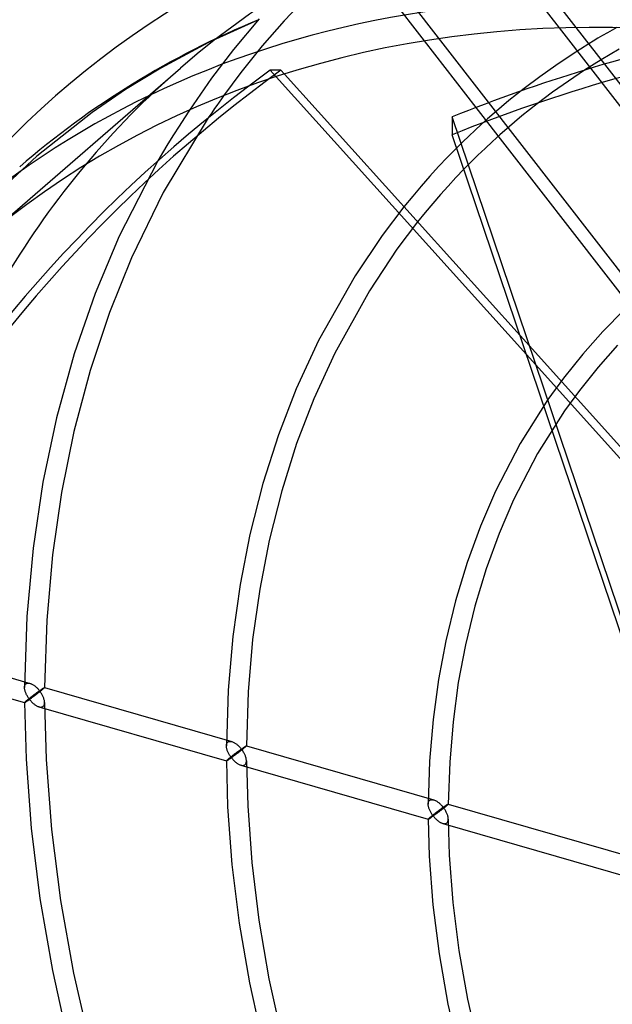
# Model space of a CAD drawing. Header units: millimetres. Extents: x -181 to 173, y -230 to 223.
# Tile 6 of 16: x -114 to -55, y 20 to 118. Entities that reach past the tile are written whole.
import ezdxf

# ---------------------------------------------------------------- set-up
doc = ezdxf.new("R2010")
doc.units = ezdxf.units.MM
doc.layers.add('HIDDEN', color=7, linetype='Continuous')
doc.layers.add('THICK', color=7, linetype='Continuous')

msp = doc.modelspace()

# ---------------------------------------------------------------- linework, layer by layer
at = {"layer": 'HIDDEN'}
for p, q in [((-83.325, 149.119), (-58.413, 117.015)), ((-60.052, 116.973), (-83.712, 147.463)), ((-39.318, 73.731), (-92.664, 142.476)), ((-93.051, 140.821), (-73.542, 115.679)), ((-85.249, 120.052), (-87.503, 117.67)), ((-90.043, 117.797), (-95.053, 115.524)), ((-89.999, 117.878), (-92.555, 114.819)), ((-87.503, 117.67), (-89.675, 115.183)), ((-95.053, 115.524), (-99.804, 112.983)), ((-92.555, 114.819), (-94.73, 111.977)), ((-89.675, 115.183), (-91.806, 112.536)), ((-57.146, 115.382), (-58.805, 114.333)), ((-58.805, 114.333), (-60.432, 113.242)), ((-118.251, 95.296), (-97.838, 112.974)), ((-99.804, 112.983), (-103.297, 110.845)), ((-60.432, 113.242), (-62.019, 112.114)), ((-55.912, 113.792), (-57.56, 112.757)), ((-31.233, 79.835), (-56.938, 112.96)), ((-55.579, 113.363), (-29.98, 80.374)), ((-94.73, 111.977), (-96.94, 108.793)), ((-91.806, 112.536), (-93.53, 110.225)), ((-87.82, 112.761), (-88.882, 112.755)), ((-88.882, 112.755), (-88.303, 112.113)), ((-87.476, 112.38), (-87.82, 112.761)), ((-62.019, 112.114), (-63.573, 110.943)), ((-57.56, 112.757), (-59.175, 111.68)), ((-63.573, 110.943), (-65.094, 109.731)), ((-59.175, 111.68), (-60.75, 110.564)), ((-103.297, 110.845), (-106.648, 108.554)), ((-60.75, 110.564), (-62.291, 109.406)), ((-68.389, 109.039), (-40.572, 73.192)), ((-65.094, 109.731), (-66.581, 108.479)), ((-62.291, 109.406), (-63.799, 108.207)), ((-106.648, 108.554), (-112.154, 104.199)), ((-95.06, 108.012), (-99.546, 100.564)), ((-51.575, 51.312), (-70.746, 108.109)), ((-66.581, 108.479), (-67.218, 107.921)), ((-63.799, 108.207), (-65.272, 106.967)), ((-67.848, 107.355), (-68.472, 106.781)), ((-67.218, 107.921), (-67.848, 107.355)), ((-65.272, 106.967), (-66.014, 106.315)), ((-69.089, 106.201), (-69.699, 105.612)), ((-68.472, 106.781), (-69.089, 106.201)), ((-66.014, 106.315), (-66.748, 105.652)), ((-69.699, 105.612), (-70.302, 105.017)), ((-66.748, 105.652), (-67.471, 104.978)), ((-112.154, 104.199), (-116.247, 100.397)), ((-68.186, 104.294), (-68.89, 103.599)), ((-67.471, 104.978), (-68.186, 104.294)), ((-100.09, 103.723), (-103.944, 96.226)), ((-68.89, 103.599), (-69.585, 102.895)), ((-99.546, 100.564), (-102.718, 94.074)), ((-75.554, 99.152), (-77.735, 96.295)), ((-74.197, 97.646), (-76.259, 94.923)), ((-103.944, 96.226), (-106.336, 90.524)), ((-77.735, 96.295), (-80.428, 92.282)), ((-76.259, 94.923), (-79.005, 90.789)), ((-102.718, 94.074), (-104.915, 88.617)), ((-80.428, 92.282), (-84.063, 85.843)), ((-106.336, 90.524), (-108.42, 84.499)), ((-79.005, 90.789), (-82.459, 84.583)), ((-104.915, 88.617), (-106.83, 82.857)), ((-53.601, 88.886), (-55.723, 86.737)), ((-55.723, 86.737), (-57.744, 84.466)), ((-84.063, 85.843), (-86.293, 81.025)), ((-43.039, 63.074), (-63.992, 86.322)), ((-54.264, 85.369), (-56.216, 83.176)), ((-108.42, 84.499), (-110.18, 78.126)), ((-82.459, 84.583), (-84.546, 80.02)), ((-63.352, 84.428), (-44.101, 63.067)), ((-57.744, 84.466), (-59.661, 82.074)), ((-106.83, 82.857), (-108.448, 76.767)), ((-56.216, 83.176), (-58.069, 80.864)), ((-59.661, 82.074), (-61.205, 79.947)), ((-86.293, 81.025), (-88.07, 76.427)), ((-58.069, 80.864), (-59.56, 78.808)), ((-84.546, 80.02), (-86.256, 75.555)), ((-61.205, 79.947), (-63.981, 75.551)), ((-59.56, 78.808), (-62.246, 74.555)), ((-110.18, 78.126), (-111.535, 71.701)), ((-108.448, 76.767), (-109.681, 70.7)), ((-88.07, 76.427), (-89.613, 71.594)), ((-86.256, 75.555), (-87.743, 70.861)), ((-63.981, 75.551), (-66.444, 70.806)), ((-62.246, 74.555), (-64.631, 69.959)), ((-111.535, 71.701), (-112.515, 65.148)), ((-109.681, 70.7), (-110.583, 64.46)), ((-89.613, 71.594), (-90.915, 66.499)), ((-87.743, 70.861), (-88.997, 65.912)), ((-66.444, 70.806), (-67.942, 67.341)), ((-64.631, 69.959), (-66.084, 66.6)), ((-67.942, 67.341), (-69.273, 63.705)), ((-90.915, 66.499), (-91.893, 61.502)), ((-88.997, 65.912), (-89.939, 61.063)), ((-66.084, 66.6), (-67.376, 63.071)), ((-112.515, 65.148), (-113.137, 58.323)), ((-110.583, 64.46), (-111.154, 57.97)), ((-69.273, 63.705), (-70.427, 59.898)), ((-67.376, 63.071), (-68.498, 59.371)), ((-91.893, 61.502), (-92.616, 56.337)), ((-89.939, 61.063), (-90.637, 56.041)), ((-70.427, 59.898), (-71.394, 55.917)), ((-68.498, 59.371), (-69.438, 55.499)), ((-113.137, 58.323), (-113.376, 51.25)), ((-111.154, 57.97), (-111.376, 51.247)), ((-131.496, 57.057), (-112.82, 51.666)), ((-92.616, 56.337), (-93.076, 50.98)), ((-90.637, 56.041), (-91.081, 50.829)), ((-132.051, 55.136), (-113.374, 49.744)), ((-71.394, 55.917), (-72.115, 52.058)), ((-69.438, 55.499), (-70.14, 51.744)), ((-72.115, 52.058), (-72.653, 48.054)), ((-113.376, 51.246), (-113.374, 51.31)), ((-113.374, 51.182), (-113.376, 51.246)), ((-113.374, 51.31), (-113.366, 51.372)), ((-113.368, 51.117), (-113.374, 51.182)), ((-113.358, 51.051), (-113.368, 51.117)), ((-113.366, 51.372), (-113.352, 51.43)), ((-113.344, 50.984), (-113.358, 51.051)), ((-113.352, 51.43), (-113.333, 51.483)), ((-113.333, 51.483), (-113.309, 51.532)), ((-113.309, 51.532), (-113.278, 51.576)), ((-113.278, 51.576), (-113.241, 51.613)), ((-113.241, 51.613), (-113.2, 51.643)), ((-113.2, 51.643), (-113.155, 51.666)), ((-113.155, 51.666), (-113.105, 51.682)), ((-113.105, 51.682), (-113.052, 51.691)), ((-113.052, 51.691), (-112.996, 51.694)), ((-112.996, 51.694), (-112.939, 51.69)), ((-112.939, 51.69), (-112.879, 51.68)), ((-112.879, 51.68), (-112.819, 51.665)), ((-112.819, 51.665), (-112.76, 51.646)), ((-112.76, 51.646), (-112.7, 51.622)), ((-112.7, 51.622), (-112.641, 51.595)), ((-112.641, 51.595), (-112.581, 51.563)), ((-112.581, 51.563), (-112.522, 51.529)), ((-112.522, 51.529), (-112.463, 51.491)), ((-112.463, 51.491), (-112.405, 51.451)), ((-112.405, 51.451), (-112.348, 51.408)), ((-112.348, 51.408), (-112.292, 51.362)), ((-112.292, 51.362), (-112.236, 51.314)), ((-112.236, 51.314), (-112.181, 51.265)), ((-112.181, 51.265), (-112.128, 51.213)), ((-112.128, 51.213), (-112.075, 51.159)), ((-112.075, 51.159), (-112.024, 51.104)), ((-112.024, 51.104), (-111.974, 51.048)), ((-111.974, 51.048), (-111.926, 50.99)), ((-111.783, 50.998), (-111.738, 51.029)), ((-111.738, 51.029), (-111.694, 51.059)), ((-111.694, 51.059), (-111.653, 51.087)), ((-111.653, 51.087), (-111.614, 51.114)), ((-111.59, 51.045), (-111.635, 51.007)), ((-111.614, 51.114), (-111.577, 51.138)), ((-111.547, 51.08), (-111.59, 51.045)), ((-111.577, 51.138), (-111.542, 51.161)), ((-111.509, 51.113), (-111.547, 51.08)), ((-111.542, 51.161), (-111.51, 51.181)), ((-111.51, 51.181), (-111.481, 51.199)), ((-111.468, 51.149), (-111.509, 51.113)), ((-111.481, 51.199), (-111.455, 51.215)), ((-111.434, 51.181), (-111.468, 51.149)), ((-111.455, 51.215), (-111.432, 51.228)), ((-111.408, 51.206), (-111.434, 51.181)), ((-111.432, 51.228), (-111.413, 51.238)), ((-111.413, 51.238), (-111.397, 51.245)), ((-111.39, 51.225), (-111.408, 51.206)), ((-111.397, 51.245), (-111.386, 51.249)), ((-111.379, 51.239), (-111.39, 51.225)), ((-111.386, 51.249), (-111.378, 51.25)), ((-111.376, 51.247), (-111.379, 51.239)), ((-111.378, 51.25), (-111.378, 51.249)), ((-111.378, 51.25), (-92.701, 45.858)), ((-111.378, 51.249), (-111.377, 51.249)), ((-111.377, 51.249), (-111.377, 51.249)), ((-111.377, 51.249), (-111.376, 51.248)), ((-111.376, 51.248), (-111.376, 51.248)), ((-111.376, 51.248), (-111.376, 51.247)), ((-70.14, 51.744), (-70.664, 47.843)), ((-113.326, 50.916), (-113.344, 50.984)), ((-113.306, 50.848), (-113.326, 50.916)), ((-113.283, 50.78), (-113.306, 50.848)), ((-113.257, 50.712), (-113.283, 50.78)), ((-113.228, 50.644), (-113.257, 50.712)), ((-113.197, 50.577), (-113.228, 50.644)), ((-113.164, 50.51), (-113.197, 50.577)), ((-113.128, 50.443), (-113.164, 50.51)), ((-113.091, 50.378), (-113.128, 50.443)), ((-113.052, 50.313), (-113.091, 50.378)), ((-113.013, 50.071), (-113.065, 50.029)), ((-113.011, 50.249), (-113.052, 50.313)), ((-112.959, 50.114), (-113.013, 50.071)), ((-112.968, 50.186), (-113.011, 50.249)), ((-112.924, 50.125), (-112.968, 50.186)), ((-112.903, 50.158), (-112.959, 50.114)), ((-112.878, 50.064), (-112.924, 50.125)), ((-112.924, 50.032), (-112.878, 50.064)), ((-112.847, 50.203), (-112.903, 50.158)), ((-112.83, 50.099), (-112.878, 50.064)), ((-112.878, 50.064), (-112.829, 50.002)), ((-112.79, 50.248), (-112.847, 50.203)), ((-112.78, 50.135), (-112.83, 50.099)), ((-112.732, 50.293), (-112.79, 50.248)), ((-112.729, 50.172), (-112.78, 50.135)), ((-112.674, 50.338), (-112.732, 50.293)), ((-112.677, 50.209), (-112.729, 50.172)), ((-112.624, 50.248), (-112.677, 50.209)), ((-112.616, 50.383), (-112.674, 50.338)), ((-112.571, 50.287), (-112.624, 50.248)), ((-112.559, 50.427), (-112.616, 50.383)), ((-112.517, 50.327), (-112.571, 50.287)), ((-112.501, 50.471), (-112.559, 50.427)), ((-112.462, 50.367), (-112.517, 50.327)), ((-112.445, 50.514), (-112.501, 50.471)), ((-112.407, 50.408), (-112.462, 50.367)), ((-112.389, 50.556), (-112.445, 50.514)), ((-112.352, 50.45), (-112.407, 50.408)), ((-112.333, 50.598), (-112.389, 50.556)), ((-112.296, 50.491), (-112.352, 50.45)), ((-112.279, 50.638), (-112.333, 50.598)), ((-112.24, 50.534), (-112.296, 50.491)), ((-112.225, 50.678), (-112.279, 50.638)), ((-112.183, 50.577), (-112.24, 50.534)), ((-112.172, 50.718), (-112.225, 50.678)), ((-112.126, 50.62), (-112.183, 50.577)), ((-112.12, 50.756), (-112.172, 50.718)), ((-112.069, 50.664), (-112.126, 50.62)), ((-112.069, 50.793), (-112.12, 50.756)), ((-112.02, 50.829), (-112.069, 50.793)), ((-112.012, 50.708), (-112.069, 50.664)), ((-111.971, 50.864), (-112.02, 50.829)), ((-111.955, 50.752), (-112.012, 50.708)), ((-111.924, 50.898), (-111.971, 50.864)), ((-111.898, 50.797), (-111.955, 50.752)), ((-111.926, 50.99), (-111.878, 50.93)), ((-111.878, 50.93), (-111.924, 50.898)), ((-111.843, 50.84), (-111.898, 50.797)), ((-111.878, 50.93), (-111.83, 50.965)), ((-111.83, 50.867), (-111.878, 50.93)), ((-111.788, 50.884), (-111.843, 50.84)), ((-111.83, 50.965), (-111.783, 50.998)), ((-111.784, 50.802), (-111.83, 50.867)), ((-111.735, 50.926), (-111.788, 50.884)), ((-111.739, 50.735), (-111.784, 50.802)), ((-111.696, 50.668), (-111.739, 50.735)), ((-111.684, 50.967), (-111.735, 50.926)), ((-111.655, 50.599), (-111.696, 50.668)), ((-111.635, 51.007), (-111.684, 50.967)), ((-111.616, 50.53), (-111.655, 50.599)), ((-111.579, 50.46), (-111.616, 50.53)), ((-111.545, 50.389), (-111.579, 50.46)), ((-111.513, 50.318), (-111.545, 50.389)), ((-111.484, 50.246), (-111.513, 50.318)), ((-111.458, 50.174), (-111.484, 50.246)), ((-111.435, 50.102), (-111.458, 50.174)), ((-111.415, 50.031), (-111.435, 50.102)), ((-93.076, 50.98), (-93.258, 45.442)), ((-91.081, 50.829), (-91.258, 45.439)), ((-113.374, 49.753), (-113.376, 49.746)), ((-113.376, 49.747), (-113.223, 44.122)), ((-113.376, 49.746), (-113.376, 49.746)), ((-113.376, 49.746), (-113.376, 49.745)), ((-113.376, 49.745), (-113.376, 49.745)), ((-113.376, 49.745), (-113.375, 49.745)), ((-113.375, 49.745), (-113.375, 49.744)), ((-113.375, 49.744), (-113.374, 49.744)), ((-113.366, 49.763), (-113.374, 49.753)), ((-113.374, 49.744), (-113.368, 49.745)), ((-113.368, 49.745), (-113.358, 49.748)), ((-113.353, 49.778), (-113.366, 49.763)), ((-113.358, 49.748), (-113.344, 49.755)), ((-113.334, 49.797), (-113.353, 49.778)), ((-113.344, 49.755), (-113.327, 49.764)), ((-113.309, 49.82), (-113.334, 49.797)), ((-113.327, 49.764), (-113.306, 49.775)), ((-113.278, 49.848), (-113.309, 49.82)), ((-113.306, 49.775), (-113.283, 49.79)), ((-113.283, 49.79), (-113.257, 49.806)), ((-113.241, 49.881), (-113.278, 49.848)), ((-113.257, 49.806), (-113.229, 49.824)), ((-113.203, 49.914), (-113.241, 49.881)), ((-113.229, 49.824), (-113.198, 49.844)), ((-113.16, 49.95), (-113.203, 49.914)), ((-113.198, 49.844), (-113.164, 49.866)), ((-113.164, 49.866), (-113.129, 49.89)), ((-113.114, 49.988), (-113.16, 49.95)), ((-113.129, 49.89), (-113.091, 49.916)), ((-113.065, 50.029), (-113.114, 49.988)), ((-113.091, 49.916), (-113.052, 49.943)), ((-113.052, 49.943), (-113.011, 49.971)), ((-113.011, 49.971), (-112.968, 50.001)), ((-112.968, 50.001), (-112.924, 50.032)), ((-112.829, 50.002), (-112.778, 49.942)), ((-112.778, 49.942), (-112.726, 49.883)), ((-112.726, 49.883), (-112.672, 49.826)), ((-112.672, 49.826), (-112.618, 49.772)), ((-112.618, 49.772), (-112.564, 49.72)), ((-112.564, 49.72), (-112.508, 49.67)), ((-112.508, 49.67), (-112.452, 49.623)), ((-112.452, 49.623), (-112.396, 49.578)), ((-112.396, 49.578), (-112.34, 49.536)), ((-112.34, 49.536), (-112.283, 49.497)), ((-112.283, 49.497), (-112.225, 49.461)), ((-112.225, 49.461), (-112.167, 49.427)), ((-112.167, 49.427), (-112.108, 49.397)), ((-112.108, 49.397), (-112.05, 49.37)), ((-112.05, 49.37), (-111.991, 49.347)), ((-111.991, 49.347), (-111.933, 49.328)), ((-111.933, 49.328), (-111.873, 49.313)), ((-111.933, 49.328), (-93.256, 43.937)), ((-111.873, 49.313), (-111.813, 49.303)), ((-111.813, 49.303), (-111.755, 49.3)), ((-111.755, 49.3), (-111.699, 49.302)), ((-111.699, 49.302), (-111.646, 49.311)), ((-111.646, 49.311), (-111.596, 49.327)), ((-111.596, 49.327), (-111.551, 49.351)), ((-111.551, 49.351), (-111.509, 49.381)), ((-111.509, 49.381), (-111.467, 49.425)), ((-111.467, 49.425), (-111.433, 49.478)), ((-111.433, 49.478), (-111.407, 49.539)), ((-111.399, 49.96), (-111.415, 50.031)), ((-111.407, 49.539), (-111.389, 49.606)), ((-111.387, 49.89), (-111.399, 49.96)), ((-111.389, 49.606), (-111.379, 49.677)), ((-111.379, 49.82), (-111.387, 49.89)), ((-111.376, 49.753), (-111.379, 49.82)), ((-111.379, 49.677), (-111.376, 49.753)), ((-111.376, 49.75), (-111.218, 44.082)), ((-72.653, 48.054), (-72.998, 43.911)), ((-70.664, 47.843), (-71.001, 43.804)), ((-93.258, 45.439), (-93.255, 45.503)), ((-93.256, 45.375), (-93.258, 45.439)), ((-93.25, 45.31), (-93.256, 45.375)), ((-93.255, 45.503), (-93.247, 45.564)), ((-93.24, 45.244), (-93.25, 45.31)), ((-93.247, 45.564), (-93.234, 45.622)), ((-93.226, 45.176), (-93.24, 45.244)), ((-93.234, 45.622), (-93.215, 45.676)), ((-93.209, 45.109), (-93.226, 45.176)), ((-93.215, 45.676), (-93.19, 45.725)), ((-93.19, 45.725), (-93.159, 45.768)), ((-93.159, 45.768), (-93.123, 45.805)), ((-93.123, 45.805), (-93.082, 45.835)), ((-93.082, 45.835), (-93.036, 45.858)), ((-93.036, 45.858), (-92.987, 45.874)), ((-92.987, 45.874), (-92.934, 45.884)), ((-92.934, 45.884), (-92.878, 45.886)), ((-92.878, 45.886), (-92.82, 45.882)), ((-92.82, 45.882), (-92.761, 45.873)), ((-92.761, 45.873), (-92.701, 45.858)), ((-92.701, 45.858), (-92.642, 45.839)), ((-92.642, 45.839), (-92.582, 45.815)), ((-92.582, 45.815), (-92.523, 45.787)), ((-92.523, 45.787), (-92.463, 45.756)), ((-92.463, 45.756), (-92.404, 45.721)), ((-92.404, 45.721), (-92.345, 45.684)), ((-92.345, 45.684), (-92.287, 45.643)), ((-92.287, 45.643), (-92.23, 45.6)), ((-92.23, 45.6), (-92.174, 45.555)), ((-92.174, 45.555), (-92.118, 45.507)), ((-92.118, 45.507), (-92.064, 45.457)), ((-92.064, 45.457), (-92.01, 45.405)), ((-92.01, 45.405), (-91.957, 45.352)), ((-91.957, 45.352), (-91.906, 45.297)), ((-91.906, 45.297), (-91.856, 45.24)), ((-91.856, 45.24), (-91.808, 45.182)), ((-91.808, 45.182), (-91.761, 45.123)), ((-91.761, 45.123), (-91.712, 45.157)), ((-91.712, 45.157), (-91.665, 45.19)), ((-91.665, 45.19), (-91.62, 45.222)), ((-91.62, 45.222), (-91.576, 45.252)), ((-91.565, 45.16), (-91.617, 45.118)), ((-91.576, 45.252), (-91.535, 45.28)), ((-91.517, 45.199), (-91.565, 45.16)), ((-91.535, 45.28), (-91.496, 45.306)), ((-91.471, 45.237), (-91.517, 45.199)), ((-91.496, 45.306), (-91.459, 45.331)), ((-91.429, 45.272), (-91.471, 45.237)), ((-91.459, 45.331), (-91.424, 45.353)), ((-91.391, 45.305), (-91.429, 45.272)), ((-91.424, 45.353), (-91.392, 45.373)), ((-91.392, 45.373), (-91.363, 45.392)), ((-91.349, 45.342), (-91.391, 45.305)), ((-91.363, 45.392), (-91.337, 45.407)), ((-91.315, 45.373), (-91.349, 45.342)), ((-91.337, 45.407), (-91.314, 45.42)), ((-91.289, 45.398), (-91.315, 45.373)), ((-91.314, 45.42), (-91.295, 45.43)), ((-91.295, 45.43), (-91.279, 45.438)), ((-91.271, 45.418), (-91.289, 45.398)), ((-91.279, 45.438), (-91.267, 45.442)), ((-91.261, 45.431), (-91.271, 45.418)), ((-91.267, 45.442), (-91.26, 45.442)), ((-91.258, 45.439), (-91.261, 45.431)), ((-91.26, 45.442), (-91.26, 45.442)), ((-91.26, 45.442), (-91.259, 45.441)), ((-91.26, 45.442), (-72.583, 40.05)), ((-91.259, 45.441), (-91.259, 45.441)), ((-91.259, 45.441), (-91.258, 45.441)), ((-91.258, 45.441), (-91.258, 45.44)), ((-91.258, 45.44), (-91.258, 45.439)), ((-93.188, 45.041), (-93.209, 45.109)), ((-93.165, 44.972), (-93.188, 45.041)), ((-93.139, 44.904), (-93.165, 44.972)), ((-93.11, 44.837), (-93.139, 44.904)), ((-93.079, 44.769), (-93.11, 44.837)), ((-93.046, 44.702), (-93.079, 44.769)), ((-93.011, 44.636), (-93.046, 44.702)), ((-93.001, 44.176), (-93.045, 44.139)), ((-92.973, 44.57), (-93.011, 44.636)), ((-92.954, 44.215), (-93.001, 44.176)), ((-92.934, 44.506), (-92.973, 44.57)), ((-92.904, 44.255), (-92.954, 44.215)), ((-92.893, 44.442), (-92.934, 44.506)), ((-92.934, 44.135), (-92.893, 44.164)), ((-92.853, 44.297), (-92.904, 44.255)), ((-92.85, 44.379), (-92.893, 44.442)), ((-92.893, 44.164), (-92.851, 44.193)), ((-92.8, 44.339), (-92.853, 44.297)), ((-92.851, 44.193), (-92.806, 44.225)), ((-92.806, 44.317), (-92.85, 44.379)), ((-92.761, 44.257), (-92.806, 44.317)), ((-92.806, 44.225), (-92.761, 44.257)), ((-92.746, 44.382), (-92.8, 44.339)), ((-92.712, 44.292), (-92.761, 44.257)), ((-92.761, 44.257), (-92.711, 44.195)), ((-92.691, 44.425), (-92.746, 44.382)), ((-92.662, 44.327), (-92.712, 44.292)), ((-92.711, 44.195), (-92.66, 44.134)), ((-92.635, 44.469), (-92.691, 44.425)), ((-92.611, 44.364), (-92.662, 44.327)), ((-92.58, 44.512), (-92.635, 44.469)), ((-92.559, 44.402), (-92.611, 44.364)), ((-92.524, 44.555), (-92.58, 44.512)), ((-92.506, 44.44), (-92.559, 44.402)), ((-92.468, 44.598), (-92.524, 44.555)), ((-92.453, 44.48), (-92.506, 44.44)), ((-92.413, 44.64), (-92.468, 44.598)), ((-92.399, 44.52), (-92.453, 44.48)), ((-92.358, 44.682), (-92.413, 44.64)), ((-92.344, 44.56), (-92.399, 44.52)), ((-92.304, 44.723), (-92.358, 44.682)), ((-92.289, 44.601), (-92.344, 44.56)), ((-92.25, 44.764), (-92.304, 44.723)), ((-92.234, 44.642), (-92.289, 44.601)), ((-92.197, 44.804), (-92.25, 44.764)), ((-92.178, 44.684), (-92.234, 44.642)), ((-92.145, 44.843), (-92.197, 44.804)), ((-92.122, 44.726), (-92.178, 44.684)), ((-92.093, 44.881), (-92.145, 44.843)), ((-92.065, 44.769), (-92.122, 44.726)), ((-92.043, 44.919), (-92.093, 44.881)), ((-92.008, 44.813), (-92.065, 44.769)), ((-91.993, 44.955), (-92.043, 44.919)), ((-91.951, 44.857), (-92.008, 44.813)), ((-91.944, 44.991), (-91.993, 44.955)), ((-91.893, 44.901), (-91.951, 44.857)), ((-91.896, 45.025), (-91.944, 44.991)), ((-91.85, 45.059), (-91.896, 45.025)), ((-91.836, 44.945), (-91.893, 44.901)), ((-91.805, 45.092), (-91.85, 45.059)), ((-91.78, 44.989), (-91.836, 44.945)), ((-91.761, 45.123), (-91.805, 45.092)), ((-91.724, 45.033), (-91.78, 44.989)), ((-91.712, 45.059), (-91.761, 45.123)), ((-91.67, 45.076), (-91.724, 45.033)), ((-91.666, 44.994), (-91.712, 45.059)), ((-91.617, 45.118), (-91.67, 45.076)), ((-91.621, 44.928), (-91.666, 44.994)), ((-91.578, 44.86), (-91.621, 44.928)), ((-91.537, 44.792), (-91.578, 44.86)), ((-91.498, 44.723), (-91.537, 44.792)), ((-91.462, 44.653), (-91.498, 44.723)), ((-91.427, 44.582), (-91.462, 44.653)), ((-91.395, 44.511), (-91.427, 44.582)), ((-91.366, 44.439), (-91.395, 44.511)), ((-91.34, 44.367), (-91.366, 44.439)), ((-91.317, 44.295), (-91.34, 44.367)), ((-91.297, 44.224), (-91.317, 44.295)), ((-91.281, 44.153), (-91.297, 44.224)), ((-91.269, 44.082), (-91.281, 44.153)), ((-113.223, 44.122), (-112.713, 37.223)), ((-111.218, 44.082), (-110.691, 37.099)), ((-93.256, 43.945), (-93.258, 43.939)), ((-93.258, 43.939), (-93.258, 43.938)), ((-93.258, 43.939), (-93.132, 39.368)), ((-93.258, 43.938), (-93.258, 43.938)), ((-93.258, 43.938), (-93.257, 43.937)), ((-93.257, 43.937), (-93.257, 43.937)), ((-93.257, 43.937), (-93.257, 43.937)), ((-93.257, 43.937), (-93.256, 43.937)), ((-93.248, 43.955), (-93.256, 43.945)), ((-93.256, 43.937), (-93.25, 43.937)), ((-93.25, 43.937), (-93.24, 43.941)), ((-93.235, 43.97), (-93.248, 43.955)), ((-93.24, 43.941), (-93.226, 43.947)), ((-93.216, 43.989), (-93.235, 43.97)), ((-93.226, 43.947), (-93.209, 43.956)), ((-93.191, 44.013), (-93.216, 43.989)), ((-93.209, 43.956), (-93.189, 43.968)), ((-93.16, 44.041), (-93.191, 44.013)), ((-93.189, 43.968), (-93.165, 43.982)), ((-93.165, 43.982), (-93.139, 43.998)), ((-93.123, 44.073), (-93.16, 44.041)), ((-93.139, 43.998), (-93.111, 44.016)), ((-93.086, 44.105), (-93.123, 44.073)), ((-93.111, 44.016), (-93.08, 44.037)), ((-93.045, 44.139), (-93.086, 44.105)), ((-93.08, 44.037), (-93.046, 44.059)), ((-93.046, 44.059), (-93.011, 44.083)), ((-93.011, 44.083), (-92.974, 44.108)), ((-92.974, 44.108), (-92.934, 44.135)), ((-92.66, 44.134), (-92.608, 44.075)), ((-92.608, 44.075), (-92.555, 44.019)), ((-92.555, 44.019), (-92.5, 43.964)), ((-92.5, 43.964), (-92.446, 43.912)), ((-92.446, 43.912), (-92.39, 43.862)), ((-92.39, 43.862), (-92.334, 43.815)), ((-92.334, 43.815), (-92.278, 43.771)), ((-92.278, 43.771), (-92.222, 43.729)), ((-92.222, 43.729), (-92.165, 43.69)), ((-92.165, 43.69), (-92.107, 43.653)), ((-92.107, 43.653), (-92.049, 43.62)), ((-92.049, 43.62), (-91.99, 43.589)), ((-91.99, 43.589), (-91.932, 43.562)), ((-91.932, 43.562), (-91.873, 43.539)), ((-91.873, 43.539), (-91.815, 43.521)), ((-91.815, 43.521), (-91.755, 43.505)), ((-91.815, 43.52), (-73.138, 38.129)), ((-91.755, 43.505), (-91.695, 43.496)), ((-91.695, 43.496), (-91.637, 43.492)), ((-91.637, 43.492), (-91.581, 43.495)), ((-91.581, 43.495), (-91.528, 43.504)), ((-91.528, 43.504), (-91.478, 43.52)), ((-91.478, 43.52), (-91.432, 43.543)), ((-91.432, 43.543), (-91.391, 43.573)), ((-91.391, 43.573), (-91.349, 43.618)), ((-91.349, 43.618), (-91.314, 43.671)), ((-91.314, 43.671), (-91.288, 43.731)), ((-91.288, 43.731), (-91.271, 43.798)), ((-91.271, 43.798), (-91.261, 43.87)), ((-91.261, 44.013), (-91.269, 44.082)), ((-91.258, 43.946), (-91.261, 44.013)), ((-91.261, 43.87), (-91.258, 43.946)), ((-91.258, 43.942), (-91.135, 39.47)), ((-72.998, 43.911), (-73.14, 39.636)), ((-71.001, 43.804), (-71.14, 39.631)), ((-93.132, 39.368), (-92.712, 33.616)), ((-91.135, 39.47), (-90.723, 33.827)), ((-73.14, 39.632), (-73.137, 39.696)), ((-73.138, 39.568), (-73.14, 39.632)), ((-73.132, 39.503), (-73.138, 39.568)), ((-73.137, 39.696), (-73.129, 39.757)), ((-73.121, 39.437), (-73.132, 39.503)), ((-73.129, 39.757), (-73.115, 39.815)), ((-73.108, 39.369), (-73.121, 39.437)), ((-73.115, 39.815), (-73.096, 39.868)), ((-73.091, 39.302), (-73.108, 39.369)), ((-73.096, 39.868), (-73.071, 39.917)), ((-73.07, 39.233), (-73.091, 39.302)), ((-73.071, 39.917), (-73.041, 39.96)), ((-73.041, 39.96), (-73.005, 39.997)), ((-73.005, 39.997), (-72.964, 40.027)), ((-72.964, 40.027), (-72.918, 40.05)), ((-72.918, 40.05), (-72.868, 40.067)), ((-72.868, 40.067), (-72.815, 40.076)), ((-72.815, 40.076), (-72.76, 40.078)), ((-72.76, 40.078), (-72.702, 40.075)), ((-72.702, 40.075), (-72.643, 40.065)), ((-72.643, 40.065), (-72.582, 40.05)), ((-72.582, 40.05), (-72.523, 40.031)), ((-72.523, 40.031), (-72.464, 40.007)), ((-72.464, 40.007), (-72.404, 39.98)), ((-72.404, 39.98), (-72.345, 39.948)), ((-72.345, 39.948), (-72.286, 39.914)), ((-72.286, 39.914), (-72.227, 39.876)), ((-72.227, 39.876), (-72.169, 39.835)), ((-72.169, 39.835), (-72.112, 39.792)), ((-72.112, 39.792), (-72.056, 39.747)), ((-72.056, 39.747), (-72, 39.699)), ((-72, 39.699), (-71.946, 39.65)), ((-71.946, 39.65), (-71.892, 39.598)), ((-71.892, 39.598), (-71.84, 39.544)), ((-71.84, 39.544), (-71.788, 39.489)), ((-71.788, 39.489), (-71.739, 39.433)), ((-71.736, 39.249), (-71.784, 39.214)), ((-71.739, 39.433), (-71.69, 39.375)), ((-71.689, 39.283), (-71.736, 39.249)), ((-71.69, 39.375), (-71.643, 39.315)), ((-71.643, 39.315), (-71.689, 39.283)), ((-71.643, 39.315), (-71.594, 39.35)), ((-71.595, 39.252), (-71.643, 39.315)), ((-71.55, 39.269), (-71.604, 39.226)), ((-71.548, 39.187), (-71.595, 39.252)), ((-71.594, 39.35), (-71.547, 39.383)), ((-71.497, 39.311), (-71.55, 39.269)), ((-71.547, 39.383), (-71.502, 39.414)), ((-71.502, 39.414), (-71.459, 39.444)), ((-71.446, 39.353), (-71.497, 39.311)), ((-71.459, 39.444), (-71.417, 39.472)), ((-71.398, 39.392), (-71.446, 39.353)), ((-71.417, 39.472), (-71.378, 39.499)), ((-71.352, 39.43), (-71.398, 39.392)), ((-71.378, 39.499), (-71.341, 39.523)), ((-71.31, 39.465), (-71.352, 39.43)), ((-71.341, 39.523), (-71.307, 39.546)), ((-71.272, 39.497), (-71.31, 39.465)), ((-71.307, 39.546), (-71.275, 39.566)), ((-71.275, 39.566), (-71.245, 39.584)), ((-71.231, 39.534), (-71.272, 39.497)), ((-71.245, 39.584), (-71.219, 39.6)), ((-71.197, 39.565), (-71.231, 39.534)), ((-71.219, 39.6), (-71.196, 39.613)), ((-71.171, 39.59), (-71.197, 39.565)), ((-71.196, 39.613), (-71.177, 39.623)), ((-71.177, 39.623), (-71.161, 39.63)), ((-71.153, 39.61), (-71.171, 39.59)), ((-71.161, 39.63), (-71.149, 39.634)), ((-71.143, 39.623), (-71.153, 39.61)), ((-71.149, 39.634), (-71.142, 39.634)), ((-71.14, 39.632), (-71.143, 39.623)), ((-71.142, 39.634), (-71.141, 39.634)), ((-71.142, 39.634), (-52.464, 34.243)), ((-71.141, 39.634), (-71.141, 39.634)), ((-71.141, 39.634), (-71.14, 39.633)), ((-71.14, 39.633), (-71.14, 39.633)), ((-71.14, 39.633), (-71.14, 39.632)), ((-71.14, 39.632), (-71.14, 39.632)), ((-73.047, 39.165), (-73.07, 39.233)), ((-73.021, 39.097), (-73.047, 39.165)), ((-73.005, 38.265), (-73.041, 38.233)), ((-72.992, 39.029), (-73.021, 39.097)), ((-72.966, 38.298), (-73.005, 38.265)), ((-72.961, 38.962), (-72.992, 39.029)), ((-72.923, 38.334), (-72.966, 38.298)), ((-72.928, 38.895), (-72.961, 38.962)), ((-72.893, 38.829), (-72.928, 38.895)), ((-72.928, 38.251), (-72.893, 38.275)), ((-72.877, 38.373), (-72.923, 38.334)), ((-72.856, 38.763), (-72.893, 38.829)), ((-72.893, 38.275), (-72.856, 38.301)), ((-72.828, 38.413), (-72.877, 38.373)), ((-72.816, 38.698), (-72.856, 38.763)), ((-72.856, 38.301), (-72.816, 38.328)), ((-72.776, 38.455), (-72.828, 38.413)), ((-72.775, 38.634), (-72.816, 38.698)), ((-72.816, 38.328), (-72.775, 38.356)), ((-72.722, 38.499), (-72.776, 38.455)), ((-72.733, 38.571), (-72.775, 38.634)), ((-72.775, 38.356), (-72.733, 38.386)), ((-72.689, 38.51), (-72.733, 38.571)), ((-72.733, 38.386), (-72.689, 38.417)), ((-72.667, 38.543), (-72.722, 38.499)), ((-72.643, 38.449), (-72.689, 38.51)), ((-72.689, 38.417), (-72.643, 38.449)), ((-72.611, 38.588), (-72.667, 38.543)), ((-72.594, 38.484), (-72.643, 38.449)), ((-72.643, 38.449), (-72.593, 38.387)), ((-72.553, 38.633), (-72.611, 38.588)), ((-72.544, 38.52), (-72.594, 38.484)), ((-72.593, 38.387), (-72.542, 38.326)), ((-72.496, 38.678), (-72.553, 38.633)), ((-72.492, 38.557), (-72.544, 38.52)), ((-72.542, 38.326), (-72.489, 38.267)), ((-72.438, 38.723), (-72.496, 38.678)), ((-72.44, 38.595), (-72.492, 38.557)), ((-72.489, 38.267), (-72.436, 38.21)), ((-72.387, 38.634), (-72.44, 38.595)), ((-72.38, 38.767), (-72.438, 38.723)), ((-72.333, 38.674), (-72.387, 38.634)), ((-72.323, 38.812), (-72.38, 38.767)), ((-72.278, 38.714), (-72.333, 38.674)), ((-72.265, 38.855), (-72.323, 38.812)), ((-72.223, 38.755), (-72.278, 38.714)), ((-72.209, 38.899), (-72.265, 38.855)), ((-72.168, 38.796), (-72.223, 38.755)), ((-72.153, 38.941), (-72.209, 38.899)), ((-72.112, 38.837), (-72.168, 38.796)), ((-72.097, 38.983), (-72.153, 38.941)), ((-72.057, 38.879), (-72.112, 38.837)), ((-72.043, 39.023), (-72.097, 38.983)), ((-72.001, 38.921), (-72.057, 38.879)), ((-71.989, 39.063), (-72.043, 39.023)), ((-71.944, 38.964), (-72.001, 38.921)), ((-71.936, 39.103), (-71.989, 39.063)), ((-71.887, 39.007), (-71.944, 38.964)), ((-71.884, 39.141), (-71.936, 39.103)), ((-71.83, 39.051), (-71.887, 39.007)), ((-71.834, 39.178), (-71.884, 39.141)), ((-71.784, 39.214), (-71.834, 39.178)), ((-71.773, 39.095), (-71.83, 39.051)), ((-71.716, 39.139), (-71.773, 39.095)), ((-71.66, 39.183), (-71.716, 39.139)), ((-71.604, 39.226), (-71.66, 39.183)), ((-71.503, 39.12), (-71.548, 39.187)), ((-71.46, 39.053), (-71.503, 39.12)), ((-71.42, 38.985), (-71.46, 39.053)), ((-71.381, 38.916), (-71.42, 38.985)), ((-71.344, 38.846), (-71.381, 38.916)), ((-71.31, 38.775), (-71.344, 38.846)), ((-71.278, 38.704), (-71.31, 38.775)), ((-71.248, 38.632), (-71.278, 38.704)), ((-71.222, 38.56), (-71.248, 38.632)), ((-71.199, 38.489), (-71.222, 38.56)), ((-71.179, 38.417), (-71.199, 38.489)), ((-71.163, 38.346), (-71.179, 38.417)), ((-71.151, 38.275), (-71.163, 38.346)), ((-71.143, 38.206), (-71.151, 38.275)), ((-73.137, 38.137), (-73.14, 38.131)), ((-73.14, 38.131), (-73.14, 38.131)), ((-73.14, 38.131), (-73.139, 38.13)), ((-73.14, 38.131), (-73.033, 34.447)), ((-73.139, 38.13), (-73.139, 38.13)), ((-73.139, 38.13), (-73.139, 38.129)), ((-73.139, 38.129), (-73.138, 38.129)), ((-73.138, 38.129), (-73.138, 38.129)), ((-73.138, 38.129), (-73.132, 38.129)), ((-73.13, 38.148), (-73.137, 38.137)), ((-73.132, 38.129), (-73.122, 38.133)), ((-73.117, 38.162), (-73.13, 38.148)), ((-73.122, 38.133), (-73.108, 38.139)), ((-73.098, 38.181), (-73.117, 38.162)), ((-73.108, 38.139), (-73.091, 38.149)), ((-73.072, 38.205), (-73.098, 38.181)), ((-73.091, 38.149), (-73.07, 38.16)), ((-73.041, 38.233), (-73.072, 38.205)), ((-73.07, 38.16), (-73.047, 38.174)), ((-73.047, 38.174), (-73.021, 38.191)), ((-73.021, 38.191), (-72.993, 38.209)), ((-72.993, 38.209), (-72.962, 38.229)), ((-72.962, 38.229), (-72.928, 38.251)), ((-72.436, 38.21), (-72.381, 38.155)), ((-72.381, 38.155), (-72.326, 38.103)), ((-72.326, 38.103), (-72.27, 38.053)), ((-72.27, 38.053), (-72.214, 38.006)), ((-72.214, 38.006), (-72.158, 37.961)), ((-72.158, 37.961), (-72.101, 37.92)), ((-72.101, 37.92), (-72.044, 37.881)), ((-72.044, 37.881), (-71.987, 37.845)), ((-71.987, 37.845), (-71.929, 37.811)), ((-71.929, 37.811), (-71.871, 37.781)), ((-71.871, 37.781), (-71.813, 37.754)), ((-71.813, 37.754), (-71.755, 37.732)), ((-71.755, 37.732), (-71.697, 37.713)), ((-71.697, 37.713), (-71.636, 37.698)), ((-71.697, 37.713), (-53.019, 32.321)), ((-71.636, 37.698), (-71.577, 37.688)), ((-71.577, 37.688), (-71.519, 37.684)), ((-71.519, 37.684), (-71.463, 37.687)), ((-71.463, 37.687), (-71.409, 37.696)), ((-71.409, 37.696), (-71.36, 37.712)), ((-71.36, 37.712), (-71.314, 37.735)), ((-71.314, 37.735), (-71.272, 37.765)), ((-71.272, 37.765), (-71.23, 37.81)), ((-71.23, 37.81), (-71.196, 37.863)), ((-71.196, 37.863), (-71.17, 37.924)), ((-71.17, 37.924), (-71.152, 37.991)), ((-71.152, 37.991), (-71.142, 38.063)), ((-71.14, 38.139), (-71.143, 38.206)), ((-71.142, 38.063), (-71.14, 38.139)), ((-71.14, 38.136), (-71.037, 34.56)), ((-112.713, 37.223), (-111.843, 30.212)), ((-110.691, 37.099), (-109.79, 30.013)), ((-73.033, 34.447), (-72.671, 29.605)), ((-71.037, 34.56), (-70.684, 29.841)), ((-92.712, 33.616), (-91.994, 27.768)), ((-90.723, 33.827), (-90.019, 28.084)), ((-111.843, 30.212), (-110.6, 23.069)), ((-109.79, 30.013), (-108.503, 22.788)), ((-72.671, 29.605), (-72.053, 24.705)), ((-70.684, 29.841), (-70.084, 25.059)), ((-91.994, 27.768), (-90.969, 21.811)), ((-90.019, 28.084), (-89.013, 22.23)), ((-72.053, 24.705), (-71.171, 19.712)), ((-70.084, 25.059), (-69.226, 20.183)), ((-110.6, 23.069), (-108.976, 15.819)), ((-108.503, 22.788), (-106.82, 15.452)), ((-90.969, 21.811), (-89.63, 15.766)), ((-89.013, 22.23), (-87.698, 16.285)), ((-71.171, 19.712), (-70.019, 14.646)), ((-69.226, 20.183), (-68.104, 15.232))]:
    msp.add_line(p, q, dxfattribs=at)
for centre, major_axis, ratio, start_param, end_param in [((0, 0), (-97.838, 112.974), 0.75, -2.427868, 0), ((0, 0), (-112.633, 130.058), 0.75, 0.000009, 0.713724), ((0, 0), (111.324, -128.546), 0.75, -3.141584, -2.427868), ((0, 0), (-97.838, 112.974), 0.75, 0, 0.120749), ((-8.344, -7.683), (-0.884, 146.397), 0.954187, 0.598876, 1.47154), ((-9.406, -7.689), (0.884, -146.397), 0.954187, -2.542717, -2.524017), ((0, 0), (-112.633, 130.058), 0.75, 0.713724, 2.284521), ((0, 0), (111.324, -128.546), 0.75, -2.427868, -0.857072), ((-14.023, -12.144), (-99.835, 115.279), 0.75, 0.713724, 2.284521)]:
    msp.add_ellipse(centre, major_axis=major_axis, ratio=ratio, start_param=start_param, end_param=end_param, dxfattribs=at)
at = {"layer": 'THICK'}
for p, q in [((-56.938, 112.96), (-60.052, 116.973)), ((-58.413, 117.015), (-55.579, 113.363)), ((-54.813, 116.754), (-55.284, 116.486)), ((-54.339, 117.018), (-54.813, 116.754)), ((-56.221, 115.94), (-56.685, 115.663)), ((-55.754, 116.215), (-56.221, 115.94)), ((-55.284, 116.486), (-55.754, 116.215)), ((-73.542, 115.679), (-68.389, 109.039)), ((-56.685, 115.663), (-57.146, 115.382)), ((-54.115, 114.85), (-55.019, 114.327)), ((-55.019, 114.327), (-55.912, 113.792)), ((-88.303, 112.113), (-63.352, 84.428)), ((-63.992, 86.322), (-87.476, 112.38)), ((-93.759, 109.905), (-93.986, 109.584)), ((-93.53, 110.225), (-93.759, 109.905)), ((-94.438, 108.937), (-94.714, 108.531)), ((-94.213, 109.262), (-94.438, 108.937)), ((-93.986, 109.584), (-94.213, 109.262)), ((-97.436, 108.03), (-97.973, 107.192)), ((-96.94, 108.793), (-97.436, 108.03)), ((-94.714, 108.531), (-95.06, 108.012)), ((-70.746, 108.109), (-70.746, 106.334)), ((-97.973, 107.192), (-98.529, 106.311)), ((-98.529, 106.311), (-99.081, 105.418)), ((-51.575, 49.537), (-70.746, 106.334)), ((-99.081, 105.418), (-99.609, 104.545)), ((-70.302, 105.017), (-71.209, 104.093)), ((-99.609, 104.545), (-100.09, 103.723)), ((-71.209, 104.093), (-72.1, 103.153)), ((-72.1, 103.153), (-72.977, 102.193)), ((-72.977, 102.193), (-73.839, 101.214)), ((-70.376, 102.068), (-71.156, 101.225)), ((-69.585, 102.895), (-70.376, 102.068)), ((-73.839, 101.214), (-74.688, 100.213)), ((-71.156, 101.225), (-71.924, 100.367)), ((-74.688, 100.213), (-75.554, 99.152)), ((-71.924, 100.367), (-72.679, 99.495)), ((-72.679, 99.495), (-73.436, 98.59)), ((-73.436, 98.59), (-74.197, 97.646))]:
    msp.add_line(p, q, dxfattribs=at)
for centre, major_axis, ratio, start_param, end_param in [((-7.988, -6.917), (-101.799, 117.547), 0.75, -0.857072, 0.207523), ((-20.413, -17.678), (97.838, -112.974), 0.75, 0.713724, 3.141593), ((-20.413, -17.678), (-99.835, 115.279), 0.75, -0.857072, 0), ((-14.023, -12.144), (-99.835, 115.279), 0.75, -0.243715, 0), ((-8.875, -6.798), (-146.4, 0), 0.866025, -1.330877, -1.134464), ((-8.875, -8.573), (146.4, 0), 0.866025, 1.772183, 2.007129), ((-9.406, -7.689), (0.884, -146.397), 0.954187, -2.524017, -1.670052), ((0, 0), (-97.838, 112.974), 0.75, 0.120749, 0.360459), ((-20.413, -17.678), (-99.835, 115.279), 0.75, 0, 2.284521)]:
    msp.add_ellipse(centre, major_axis=major_axis, ratio=ratio, start_param=start_param, end_param=end_param, dxfattribs=at)

doc.saveas('drawing.dxf')
